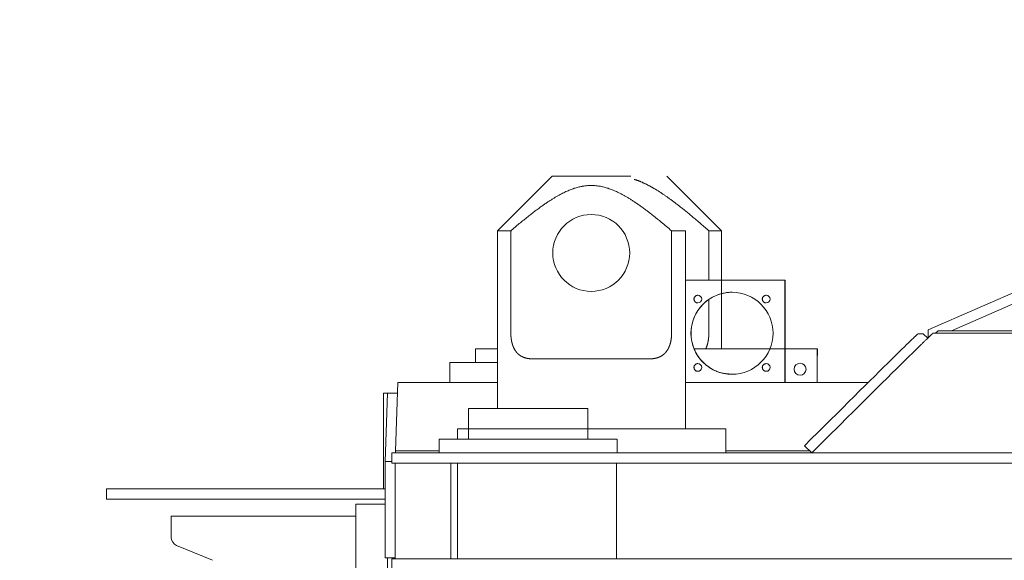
# Model space of a CAD drawing. Extents: x 0 to 59450, y 0 to 42050.
# Tile 96 of 256: x 24005 to 24582, y 7985 to 8301. Entities that reach past the tile are written whole.
import ezdxf

# ---------------------------------------------------------------- set-up
doc = ezdxf.new("R2010")
doc.units = 0
doc.header["$LTSCALE"] = 20
doc.header["$MEASUREMENT"] = 0
doc.layers.get('0').update_dxf_attribs({"linetype": 'CONTINUOUS'})
doc.layers.get('Defpoints').update_dxf_attribs({"linetype": 'CONTINUOUS'})
doc.dimstyles.new('DXF001', dxfattribs={"dimtxt": 3.1, "dimasz": 2, "dimexe": 2, "dimexo": 0.8, "dimgap": 0.09, "dimtad": 1, "dimdsep": 46, "dimtxsty": 'STANDARD', "dimcen": 0.09, "dimazin": 2, "dimtfac": 0.645161, "dimtdec": 4, "dimtmove": 0, "dimatfit": 3, "dimfxl": 1, "dimtvp": 0.66129, "dimtolj": 1, "dimtzin": 0, "dimarcsym": 0})

# ---------------------------------------------------------------- blocks, each defined once
blk = doc.blocks.new('_OPEN')
at = {"color": 0, "linetype": 'ByBlock', "lineweight": -2}
for p, q in [((-1, 0.166667), (0, 0)), ((0, 0), (-1, -0.166667)), ((0, 0), (-1, 0))]:
    blk.add_line(p, q, dxfattribs=at)
blk = doc.blocks.new('*D30')
at = {"color": 0, "linetype": 'Continuous', "lineweight": -2}
for p, q in [((29198.94, 9314.54), (23516.2, 9314.54)), ((23518.2, 9312.54), (23518.2, 6317.04)), ((29202.69, 6315.04), (23516.2, 6315.04))]:
    blk.add_line(p, q, dxfattribs=at)
at = {"layer": 'Defpoints', "color": 0, "linetype": 'Continuous'}
for p in [(29199.74, 9314.54), (23518.2, 6315.04), (29203.49, 6315.04)]:
    blk.add_point(p, dxfattribs=at)
at = {"color": 0, "linetype": 'Continuous', "lineweight": -2, "xscale": 2, "yscale": 2, "zscale": 2}
for p, rotation in [((23518.2, 9314.54), 90), ((23518.2, 6315.04), 270)]:
    blk.add_blockref('_OPEN', p, dxfattribs=dict(at, rotation=rotation))
at = {"color": 0, "linetype": 'Continuous', "lineweight": 13, "insert": (23468.11, 7988.69), "char_height": 100, "attachment_point": 5, "rotation": 90}
blk.add_mtext('\\A1;\\A1;3000', dxfattribs=at)

msp = doc.modelspace()

# ---------------------------------------------------------------- linework, layer by layer
at = {"color": 3, "linetype": 'Continuous', "lineweight": 13}
for p, q in [((24750.316, 8213.095), (24537.053, 8119.821)), ((24317.026, 8209.772), (24285.026, 8177.772)), ((24317.026, 8209.774), (24363.026, 8209.774)), ((24364.939, 8207.861), (24365.391, 8207.721)), ((24416.055, 8177.772), (24384.055, 8209.772)), ((24756.496, 8209.274), (24550.719, 8119.274)), ((24401.183, 8184.229), (24402.168, 8183.396)), ((24293.186, 8177.774), (24285.026, 8177.774)), ((24285.026, 8177.772), (24285.026, 8073.774)), ((24292.788, 8117.774), (24292.788, 8177.774)), ((24292.789, 8177.772), (24295.69, 8180.23)), ((24386.866, 8177.774), (24386.866, 8117.774)), ((24395.026, 8177.774), (24386.866, 8177.774)), ((24395.026, 8061.774), (24395.026, 8177.772)), ((24416.055, 8177.774), (24408.653, 8177.774)), ((24408.653, 8177.774), (24408.653, 8148.774)), ((24416.054, 8108.774), (24416.054, 8177.772)), ((24453.214, 8148.774), (24395.026, 8148.774)), ((24453.214, 8088.889), (24453.214, 8148.774)), ((24453.235, 8148.774), (24453.214, 8148.774)), ((24453.235, 8148.774), (24453.235, 8088.889)), ((24402.226, 8140.023), (24402.107, 8140.02)), ((24408.653, 8137.56), (24408.653, 8117.774)), ((24422.225, 8141.774), (24420.958, 8141.741)), ((24442.225, 8140.023), (24442.106, 8140.02)), ((24537.053, 8119.821), (24537.056, 8115.191)), ((24386.865, 8117.775), (24386.864, 8117.493)), ((24408.654, 8117.775), (24408.653, 8117.651)), ((24528.187, 8114.81), (24529.034, 8115.625)), ((24531.106, 8117.516), (24534.136, 8117.516)), ((24534.139, 8117.516), (24534.14, 8117.516)), ((24536.754, 8114.901), (24534.14, 8117.516)), ((24539.849, 8117.775), (24539.736, 8117.699)), ((24787.446, 8117.774), (24539.849, 8117.774)), ((24542.864, 8119.274), (24541.364, 8117.774)), ((24787.456, 8119.274), (24542.864, 8119.274)), ((24272.077, 8100.774), (24272.077, 8108.774)), ((24285.026, 8108.774), (24272.077, 8108.774)), ((24472.072, 8108.774), (24399.988, 8108.774)), ((24472.072, 8108.774), (24472.072, 8088.889)), ((24472.351, 8108.774), (24472.072, 8108.774)), ((24472.351, 8106.524), (24472.351, 8108.774)), ((24519.677, 8106.512), (24521.484, 8108.283)), ((24521.484, 8108.283), (24523.138, 8109.902)), ((24523.138, 8109.902), (24524.632, 8111.362)), ((24529.744, 8108.074), (24527.835, 8106.2)), ((24306.066, 8102.774), (24305.807, 8102.776)), ((24373.378, 8102.774), (24306.067, 8102.774)), ((24472.1, 8102.128), (24472.101, 8102.302)), ((24472.1, 8101.954), (24472.1, 8102.128)), ((24472.101, 8102.475), (24472.102, 8102.648)), ((24472.101, 8102.302), (24472.101, 8102.475)), ((24472.102, 8102.818), (24472.103, 8102.985)), ((24472.102, 8102.648), (24472.102, 8102.818)), ((24472.103, 8102.985), (24472.104, 8103.148)), ((24472.104, 8103.307), (24472.105, 8103.46)), ((24472.104, 8103.148), (24472.104, 8103.307)), ((24472.105, 8103.46), (24472.106, 8103.608)), ((24472.106, 8103.608), (24472.107, 8103.748)), ((24472.107, 8103.748), (24472.108, 8103.881)), ((24472.108, 8103.881), (24472.109, 8104.005)), ((24472.109, 8104.005), (24472.11, 8104.121)), ((24472.11, 8104.121), (24472.111, 8104.228)), ((24472.339, 8104.774), (24472.125, 8104.774)), ((24472.341, 8104.772), (24472.341, 8104.774)), ((24472.347, 8105.157), (24472.348, 8105.219)), ((24472.347, 8105.099), (24472.347, 8105.157)), ((24472.348, 8105.286), (24472.349, 8105.356)), ((24472.348, 8105.219), (24472.348, 8105.286)), ((24472.349, 8105.507), (24472.35, 8105.586)), ((24472.349, 8105.43), (24472.349, 8105.507)), ((24472.349, 8105.356), (24472.349, 8105.43)), ((24472.35, 8105.837), (24472.351, 8105.926)), ((24472.35, 8105.751), (24472.35, 8105.837)), ((24472.35, 8105.668), (24472.35, 8105.751)), ((24472.35, 8105.586), (24472.35, 8105.668)), ((24472.351, 8106.332), (24472.351, 8106.524)), ((24472.351, 8106.184), (24472.351, 8106.332)), ((24472.351, 8106.087), (24472.351, 8106.184)), ((24472.351, 8106.01), (24472.351, 8106.087)), ((24472.351, 8105.926), (24472.351, 8106.01)), ((24513.348, 8100.284), (24515.607, 8102.51)), ((24515.607, 8102.51), (24517.716, 8104.584)), ((24517.716, 8104.584), (24519.677, 8106.512)), ((24525.757, 8104.159), (24523.52, 8101.957)), ((24527.835, 8106.2), (24525.757, 8104.159)), ((24257.162, 8100.774), (24285.026, 8100.774)), ((24257.162, 8088.889), (24257.162, 8100.774)), ((24402.226, 8100.023), (24402.107, 8100.02)), ((24442.225, 8100.014), (24442.106, 8100.011)), ((24472.099, 8101.44), (24472.1, 8101.609)), ((24472.099, 8101.273), (24472.099, 8101.44)), ((24472.1, 8101.781), (24472.1, 8101.954)), ((24472.1, 8101.609), (24472.1, 8101.781)), ((24472.1, 8090.524), (24472.1, 8101.274)), ((24508.402, 8095.404), (24510.947, 8097.916)), ((24510.947, 8097.916), (24513.348, 8100.284)), ((24518.565, 8097.071), (24515.856, 8094.395)), ((24521.119, 8099.591), (24518.565, 8097.071)), ((24523.52, 8101.957), (24521.119, 8099.591)), ((24502.907, 8089.972), (24505.723, 8092.756)), ((24505.723, 8092.756), (24508.402, 8095.404)), ((24512.995, 8091.568), (24509.978, 8088.584)), ((24515.856, 8094.395), (24512.995, 8091.568)), ((24225.226, 8048.939), (24226.64, 8088.889)), ((24226.64, 8088.889), (24285.026, 8088.889)), ((24395.026, 8088.889), (24501.813, 8088.889)), ((24472.092, 8088.889), (24472.093, 8088.916)), ((24472.094, 8089.049), (24472.095, 8089.09)), ((24472.095, 8089.133), (24472.096, 8089.178)), ((24472.095, 8089.09), (24472.095, 8089.133)), ((24472.096, 8089.276), (24472.097, 8089.329)), ((24472.096, 8089.226), (24472.096, 8089.276)), ((24472.096, 8089.178), (24472.096, 8089.226)), ((24472.097, 8089.439), (24472.098, 8089.497)), ((24472.097, 8089.383), (24472.097, 8089.439)), ((24472.097, 8089.329), (24472.097, 8089.383)), ((24472.098, 8089.68), (24472.099, 8089.744)), ((24472.098, 8089.618), (24472.098, 8089.68)), ((24472.098, 8089.557), (24472.098, 8089.618)), ((24472.098, 8089.497), (24472.098, 8089.557)), ((24472.099, 8090.378), (24472.099, 8090.523)), ((24472.099, 8090.267), (24472.099, 8090.378)), ((24472.099, 8090.194), (24472.099, 8090.267)), ((24472.099, 8090.136), (24472.099, 8090.194)), ((24472.099, 8090.072), (24472.099, 8090.136)), ((24472.099, 8090.004), (24472.099, 8090.072)), ((24472.099, 8089.938), (24472.099, 8090.004)), ((24472.099, 8089.873), (24472.099, 8089.938)), ((24472.099, 8089.808), (24472.099, 8089.873)), ((24472.099, 8089.744), (24472.099, 8089.808)), ((24496.898, 8084.023), (24499.966, 8087.061)), ((24499.966, 8087.061), (24502.907, 8089.972)), ((24506.841, 8085.478), (24503.589, 8082.257)), ((24509.978, 8088.584), (24506.841, 8085.478)), ((24218.176, 8082.774), (24218.176, 8026.774)), ((24218.176, 8082.774), (24220.64, 8082.774)), ((24220.64, 8082.774), (24219.226, 8042.841)), ((24226.423, 8082.774), (24220.64, 8082.774)), ((24490.415, 8077.597), (24493.714, 8080.868)), ((24493.714, 8080.868), (24496.898, 8084.023)), ((24503.589, 8082.257), (24500.142, 8078.841)), ((24337.91, 8073.774), (24267.91, 8073.774)), ((24337.91, 8073.774), (24267.91, 8073.774)), ((24267.91, 8073.774), (24267.91, 8055.774)), ((24337.91, 8055.774), (24337.91, 8073.774)), ((24483.502, 8070.739), (24487.01, 8074.22)), ((24487.01, 8074.22), (24490.415, 8077.597)), ((24496.469, 8075.198), (24492.944, 8071.7)), ((24500.142, 8078.841), (24496.469, 8075.198)), ((24479.9, 8067.163), (24483.502, 8070.739)), ((24489.692, 8068.474), (24485.295, 8064.106)), ((24492.944, 8071.7), (24489.692, 8068.474)), ((24261.476, 8061.774), (24261.476, 8055.774)), ((24267.91, 8061.774), (24261.476, 8061.774)), ((24418.576, 8061.774), (24261.476, 8061.774)), ((24418.576, 8061.774), (24337.909, 8061.774)), ((24418.576, 8047.773), (24418.576, 8061.774)), ((24472.433, 8059.744), (24476.206, 8063.494)), ((24476.206, 8063.494), (24479.9, 8067.163)), ((24485.295, 8064.106), (24478.251, 8057.106)), ((24468.583, 8055.918), (24472.433, 8059.744)), ((24478.251, 8057.106), (24468.864, 8047.773)), ((24250.91, 8055.774), (24354.909, 8055.774)), ((24250.912, 8055.773), (24250.912, 8047.773)), ((24354.912, 8047.773), (24354.912, 8055.773)), ((24464.659, 8052.016), (24468.583, 8055.918)), ((24468.882, 8047.793), (24464.66, 8052.016)), ((24223.121, 8047.774), (24223.121, 8041.774)), ((24243.452, 8047.774), (24223.121, 8047.774)), ((24225.226, 8047.774), (24225.226, 8048.939)), ((24250.91, 8048.939), (24225.226, 8048.939)), ((24299.61, 8047.774), (24243.452, 8047.774)), ((24335.734, 8047.774), (24299.61, 8047.774)), ((24348.546, 8047.774), (24335.734, 8047.774)), ((24708.633, 8047.774), (24348.546, 8047.774)), ((24467.737, 8048.939), (24418.576, 8048.939)), ((24219.226, 8042.841), (24219.226, 7986.365)), ((24219.226, 8042.841), (24223.121, 8042.841)), ((24223.121, 8041.774), (24243.452, 8041.774)), ((24224.99, 7985.774), (24224.99, 8041.774)), ((24243.452, 8041.774), (24299.61, 8041.774)), ((24257.719, 8041.774), (24257.719, 7985.774)), ((24261.476, 8041.773), (24261.476, 7985.774)), ((24299.61, 8041.774), (24335.734, 8041.774)), ((24335.734, 8041.774), (24348.546, 8041.774)), ((24348.546, 8041.774), (24543.838, 8041.774)), ((24354.612, 7985.774), (24354.612, 8041.774)), ((24538.846, 8041.774), (24354.612, 8041.774)), ((24563.529, 8041.774), (24538.846, 8041.774)), ((24711.154, 8041.774), (24563.529, 8041.774)), ((24056.062, 8026.774), (24056.062, 8020.774)), ((24076.201, 8026.774), (24056.062, 8026.774)), ((24201.919, 8026.774), (24075.922, 8026.774)), ((24218.176, 8026.774), (24201.919, 8026.774)), ((24219.228, 8026.774), (24218.176, 8026.774)), ((24056.062, 8020.774), (24076.201, 8020.774)), ((24075.922, 8020.774), (24201.919, 8020.774)), ((24201.919, 8020.774), (24219.226, 8020.774)), ((24202.079, 8017.774), (24202.079, 7656.774)), ((24202.079, 8017.774), (24219.226, 8017.774)), ((24094.054, 8010.774), (24202.08, 8010.774)), ((24094.054, 8010.774), (24094.054, 7998.305)), ((24097.14, 7993.687), (24118.265, 7984.937)), ((24224.99, 7986.365), (24219.226, 7986.365)), ((24220.682, 7656.774), (24220.682, 7986.365)), ((24223.121, 7985.774), (24223.121, 7979.774)), ((24278.513, 7985.774), (24223.121, 7985.774)), ((24324.622, 7985.774), (24278.513, 7985.774)), ((24352.826, 7985.774), (24324.622, 7985.774)), ((24367.266, 7985.774), (24352.826, 7985.774)), ((24543.834, 7985.774), (24367.266, 7985.774)), ((24538.846, 7985.774), (24563.529, 7985.774)), ((24563.529, 7985.774), (24711.154, 7985.774))]:
    msp.add_line(p, q, dxfattribs=at)
for centre, radius, start, end in [((24353.832, 8171.237), 38.271, 71.702991, 72.420563), ((24353.365, 8169.865), 39.721, 70.985627, 71.684481), ((24352.963, 8168.7), 40.953, 70.300036, 70.985138), ((24352.61, 8167.637), 42.072, 69.658787, 70.335601), ((24352.189, 8166.539), 43.249, 68.975546, 69.641139), ((24351.71, 8165.243), 44.63, 68.343861, 68.998512), ((24351.188, 8163.913), 46.059, 67.708417, 68.350941), ((24350.634, 8162.546), 47.533, 67.084009, 67.715941), ((24350.017, 8161.016), 49.183, 66.49563, 67.115391), ((24349.359, 8159.53), 50.808, 65.875131, 66.484088), ((24348.629, 8157.87), 52.622, 65.291809, 65.888469), ((24350.389, 8145.72), 60.51, 114.776336, 116.140746), ((24348.02, 8150.753), 54.948, 113.28878, 114.732818), ((24346.136, 8154.84), 50.449, 111.643623, 113.158289), ((24344.571, 8158.701), 46.283, 110.010776, 111.605301), ((24343.333, 8161.844), 42.906, 108.229622, 109.894004), ((24342.346, 8164.74), 39.847, 106.442345, 108.183505), ((24341.573, 8167.095), 37.37, 104.522031, 106.328918), ((24340.999, 8169.211), 35.177, 102.603906, 104.480414), ((24340.556, 8170.921), 33.411, 100.568071, 102.502145), ((24340.266, 8172.394), 31.911, 98.549209, 100.541176), ((24340.045, 8173.535), 30.749, 96.421094, 98.458217), ((24339.938, 8174.461), 29.817, 94.337577, 96.416392), ((24339.851, 8175.058), 29.215, 92.147202, 94.254926), ((24339.843, 8175.451), 28.822, 90.031769, 92.161359), ((24339.813, 8175.586), 28.688, 87.833661, 89.973211), ((24339.828, 8175.492), 28.781, 85.72916, 87.868712), ((24339.782, 8175.169), 29.106, 83.558218, 85.687813), ((24339.743, 8174.529), 29.746, 81.513262, 83.620987), ((24339.61, 8173.736), 30.551, 79.406834, 81.485637), ((24339.437, 8172.549), 31.749, 77.456477, 79.493607), ((24339.133, 8171.223), 33.109, 75.450176, 77.442192), ((24338.734, 8169.463), 34.913, 73.607493, 75.541558), ((24338.163, 8167.45), 37.005, 71.762964, 73.639327), ((24337.427, 8165.043), 39.522, 70.034718, 71.841657), ((24336.472, 8162.355), 42.374, 68.320306, 70.061954), ((24335.247, 8159.066), 45.884, 66.751338, 68.415572), ((24333.727, 8155.448), 49.808, 65.195708, 66.788741), ((24331.85, 8151.156), 54.491, 63.781004, 65.29617), ((24347.859, 8156.266), 54.4, 64.675244, 65.2611), ((24347, 8154.269), 56.573, 64.180765, 64.754307), ((24346.102, 8152.534), 58.526, 63.565427, 64.128202), ((24345.098, 8150.377), 60.905, 63.072998, 63.6235), ((24344.054, 8148.397), 63.143, 62.502594, 63.042426), ((24342.883, 8146.065), 65.752, 62.007374, 62.535037), ((24341.674, 8143.818), 68.304, 61.479513, 61.996651), ((24340.314, 8141.296), 71.169, 60.982254, 61.487376), ((24338.916, 8138.758), 74.066, 60.493622, 60.988404), ((24337.343, 8135.91), 77.32, 60.035663, 60.518626), ((24335.729, 8133.054), 80.6, 59.582784, 60.055629), ((24333.912, 8129.97), 84.18, 59.118084, 59.579341), ((24332.054, 8126.893), 87.774, 58.657082, 59.10847), ((24329.956, 8123.423), 91.828, 58.224783, 58.664844), ((24327.821, 8119.839), 96, 57.83732, 58.267782), ((24325.403, 8116.077), 100.472, 57.392828, 57.812248), ((24322.947, 8112.214), 105.05, 56.989578, 57.399688), ((24320.164, 8107.847), 110.227, 56.613882, 57.013251), ((24386.816, 8085.888), 130.605, 123.40842, 124.303847), ((24378.613, 8097.985), 115.99, 122.36395, 123.315814), ((24371.383, 8109.27), 102.588, 121.306998, 122.327087), ((24365.68, 8118.352), 91.865, 120.130555, 121.211017), ((24360.656, 8126.815), 82.024, 118.910259, 120.063431), ((24356.646, 8133.868), 73.911, 117.613523, 118.832062), ((24353.163, 8140.357), 66.547, 116.250303, 117.545931), ((24329.657, 8146.623), 59.527, 62.367412, 63.815982), ((24326.723, 8140.723), 66.115, 61.12263, 62.485505), ((24323.118, 8134.142), 73.618, 59.857562, 61.139905), ((24319.385, 8127.48), 81.254, 58.716641, 59.939863), ((24315.793, 8121.472), 88.254, 57.558459, 58.749196), ((24308.081, 8108.807), 103.08, 56.650463, 57.717295), ((24295.737, 8089.901), 125.659, 55.770467, 56.687595), ((24317.345, 8103.529), 115.384, 56.234625, 56.624984), ((24314.14, 8098.64), 121.23, 55.87959, 56.259525), ((24310.903, 8093.974), 126.909, 55.479983, 55.851218), ((24307.212, 8088.509), 133.503, 55.143142, 55.504275), ((24303.493, 8083.138), 140.036, 54.797852, 55.150597), ((24299.245, 8077.197), 147.339, 54.43681, 54.779786), ((24294.972, 8071.048), 154.827, 54.138769, 54.47368), ((24290.078, 8064.221), 163.227, 53.825114, 54.150578), ((24285.153, 8057.55), 171.518, 53.494685, 53.812376), ((24279.52, 8049.941), 180.985, 53.185508, 53.494117), ((24273.879, 8042.177), 190.581, 52.925508, 53.226734), ((24441.521, 8011.319), 223.098, 126.892541, 127.566347), ((24423.511, 8034.853), 193.464, 126.084691, 126.810729), ((24408.226, 8055.666), 167.642, 125.26603, 126.052647), ((24396.988, 8071.218), 148.455, 124.355736, 125.190204), ((24294.987, 8089.244), 126.624, 54.665408, 55.657213), ((24298.64, 8094.222), 120.45, 53.563232, 54.713661), ((24263.627, 8043.98), 181.674, 53.354149, 54.090412), ((23697.367, 7280.191), 1132.475, 53.322936, 53.432433), ((24267.336, 8033.615), 201.358, 52.616321, 52.908684), ((24260.726, 8025.043), 212.182, 52.31841, 52.603447), ((24253.308, 8015.282), 224.441, 52.06605, 52.342911), ((24246.082, 8005.872), 236.305, 51.816143, 52.086785), ((24236.929, 7994.153), 251.175, 51.565945, 51.82756), ((24227.049, 7981.866), 266.941, 51.290996, 51.544154), ((24218.541, 7971.15), 280.624, 51.055621, 51.303789), ((24212.479, 7963.538), 290.354, 50.821485, 51.069246), ((24194.994, 7941.964), 318.124, 50.603492, 50.835006), ((24519.773, 7913.626), 348.271, 128.930037, 129.465637), ((24478.346, 7964.562), 282.615, 128.273709, 128.885486), ((24460.41, 7986.995), 253.894, 127.598458, 128.231766), ((24269.304, 8053.124), 170.978, 51.23182, 52.326351), ((24248.911, 8026.091), 204.827, 49.919971, 51.519127), ((23911.031, 7610.493), 740.421, 50.01005, 50.620912), ((24167.148, 7908.08), 361.983, 50.393252, 50.601467), ((24175.455, 7918.529), 348.636, 50.122877, 50.350355), ((24197.809, 7945.116), 313.901, 49.874262, 50.142763), ((24125.575, 7857.959), 427.097, 49.811482, 49.999999), ((24158.531, 7898.066), 375.197, 49.235077, 49.506714), ((24585.858, 7834.641), 451.253, 129.568922, 130.017906), ((24155.808, 7894.395), 379.755, 48.8474, 49.285567), ((23641.854, 7300.443), 1165.199, 48.846016, 49.037869), ((24402.216, 8137.773), 2.23, 178.537494, 182.254802), ((24402.212, 8137.782), 2.226, 174.988641, 178.774878), ((24402.203, 8137.77), 2.217, 182.199699, 185.872693), ((24402.224, 8137.766), 2.239, 170.776741, 174.598073), ((24402.207, 8137.778), 2.221, 186.0479, 189.639607), ((24402.223, 8137.785), 2.235, 167.376362, 171.246776), ((24402.196, 8137.76), 2.207, 189.24227, 192.776746), ((24402.233, 8137.773), 2.247, 163.250704, 167.143721), ((24402.207, 8137.759), 2.218, 192.672153, 196.103495), ((24402.188, 8137.759), 2.2, 196.248377, 199.630921), ((24402.234, 8137.763), 2.252, 159.098916, 163.019626), ((24402.184, 8137.759), 2.196, 199.655876, 202.958558), ((24402.242, 8137.778), 2.254, 155.593287, 159.52344), ((24402.189, 8137.74), 2.193, 202.471304, 205.673881), ((24402.245, 8137.76), 2.264, 151.266564, 155.201098), ((24402.231, 8137.776), 2.247, 206.017432, 209.051065), ((24402.25, 8137.778), 2.259, 147.811201, 151.7414), ((24402.187, 8137.748), 2.195, 208.967266, 212.052314), ((24402.254, 8137.757), 2.274, 143.496202, 147.407263), ((24402.256, 8137.758), 2.275, 139.659854, 143.553105), ((24402.261, 8137.741), 2.29, 135.557454, 139.409301), ((24402.261, 8137.763), 2.274, 132.135559, 135.956806), ((24402.264, 8137.731), 2.301, 127.89191, 131.651182), ((24402.262, 8137.742), 2.291, 124.30771, 128.025897), ((24402.264, 8137.723), 2.308, 120.439786, 124.081249), ((24402.261, 8137.736), 2.295, 116.960701, 120.549109), ((24402.264, 8137.711), 2.318, 113.241079, 116.731431), ((24402.258, 8137.719), 2.309, 109.747082, 113.187962), ((24402.251, 8137.718), 2.308, 106.21867, 109.584657), ((24402.254, 8137.707), 2.318, 102.948109, 106.217094), ((24402.265, 8137.622), 2.404, 99.678413, 102.740252), ((24402.245, 8137.73), 2.294, 96.509535, 99.638095), ((24402.222, 8137.964), 2.059, 93.192117, 96.599408), ((24422.537, 8117.383), 24.492, 127.804977, 131.572155), ((24422.516, 8117.415), 24.454, 124.08617, 127.811768), ((24422.535, 8117.264), 24.589, 120.277603, 123.925607), ((24422.508, 8117.306), 24.54, 116.679266, 120.273689), ((24422.534, 8117.1), 24.736, 113.022662, 116.518124), ((24422.469, 8117.209), 24.61, 109.537935, 112.983446), ((24422.4, 8117.234), 24.564, 106.035911, 109.405833), ((24422.427, 8117.07), 24.728, 102.718956, 105.991227), ((24422.54, 8116.063), 25.736, 99.406091, 102.469831), ((24422.332, 8117.265), 24.516, 96.255531, 99.386307), ((24422.092, 8119.912), 21.858, 92.973441, 96.385064), ((24442.215, 8137.773), 2.23, 178.537494, 182.254802), ((24442.211, 8137.782), 2.226, 174.988641, 178.774878), ((24442.202, 8137.77), 2.217, 182.199699, 185.872693), ((24442.223, 8137.766), 2.239, 170.776741, 174.598073), ((24442.206, 8137.778), 2.221, 186.0479, 189.639607), ((24442.223, 8137.77), 2.238, 167.00389, 170.874304), ((24442.195, 8137.76), 2.207, 189.24227, 192.776746), ((24442.232, 8137.788), 2.243, 163.6142, 167.507217), ((24442.206, 8137.759), 2.218, 192.672153, 196.103495), ((24442.187, 8137.759), 2.2, 196.248377, 199.630921), ((24442.233, 8137.763), 2.252, 159.098916, 163.019626), ((24442.183, 8137.759), 2.196, 199.655876, 202.958558), ((24442.241, 8137.778), 2.254, 155.593288, 159.52344), ((24442.188, 8137.74), 2.193, 202.471304, 205.673881), ((24442.244, 8137.76), 2.264, 151.266564, 155.201098), ((24442.23, 8137.776), 2.247, 206.017432, 209.051065), ((24442.249, 8137.778), 2.259, 147.811201, 151.7414), ((24442.186, 8137.748), 2.195, 208.967266, 212.052314), ((24442.253, 8137.757), 2.274, 143.496202, 147.407263), ((24442.255, 8137.758), 2.275, 139.659854, 143.553105), ((24442.26, 8137.741), 2.29, 135.557454, 139.409301), ((24442.26, 8137.763), 2.274, 132.135559, 135.956806), ((24442.263, 8137.731), 2.301, 127.89191, 131.651182), ((24442.261, 8137.742), 2.291, 124.30771, 128.025897), ((24442.263, 8137.723), 2.308, 120.439786, 124.081249), ((24442.26, 8137.736), 2.295, 116.960701, 120.549109), ((24442.263, 8137.711), 2.318, 113.241079, 116.731431), ((24442.257, 8137.719), 2.309, 109.747082, 113.187962), ((24442.25, 8137.718), 2.308, 106.21867, 109.584657), ((24442.253, 8137.707), 2.318, 102.948109, 106.217094), ((24442.264, 8137.622), 2.404, 99.678413, 102.740252), ((24442.244, 8137.712), 2.312, 96.445786, 99.574346), ((24442.221, 8137.981), 2.043, 93.232378, 96.63967), ((24402.246, 8137.789), 2.267, 212.141658, 215.1964), ((24402.335, 8137.83), 2.363, 214.772677, 217.765452), ((24402.301, 8137.836), 2.34, 218.403595, 221.529356), ((24402.286, 8137.814), 2.314, 221.360008, 224.592592), ((24402.237, 8137.789), 2.262, 225.013476, 228.424022), ((24402.295, 8137.828), 2.329, 227.989099, 231.345826), ((24402.389, 8137.975), 2.503, 231.768883, 234.964241), ((24402.24, 8137.794), 2.27, 235.426961, 239.059518), ((24402.048, 8137.492), 1.912, 239.340907, 243.840376), ((24402.343, 8137.912), 2.42, 241.937302, 245.319995), ((24404.326, 8142.195), 7.14, 245.212346, 246.26865), ((24402.087, 8137.506), 1.953, 251.064849, 256.053332), ((24402.04, 8137.291), 1.733, 255.820601, 264.619858), ((24402.617, 8140.242), 4.734, 261.016338, 265.259163), ((24422.427, 8117.61), 24.25, 143.365691, 147.287023), ((24422.454, 8117.627), 24.261, 139.53266, 143.435813), ((24422.497, 8117.512), 24.368, 135.530998, 139.392027), ((24422.498, 8117.528), 24.358, 131.730779, 135.56076), ((24442.245, 8137.789), 2.267, 212.141658, 215.1964), ((24442.334, 8137.849), 2.374, 215.145238, 218.138013), ((24442.3, 8137.818), 2.329, 218.057874, 221.183634), ((24442.285, 8137.814), 2.314, 221.360008, 224.592592), ((24442.236, 8137.789), 2.262, 225.013476, 228.424022), ((24442.294, 8137.828), 2.329, 227.989099, 231.345826), ((24442.388, 8137.975), 2.503, 231.768883, 234.964241), ((24442.239, 8137.794), 2.27, 235.426961, 239.059518), ((24442.047, 8137.492), 1.912, 239.340907, 243.840376), ((24442.342, 8137.912), 2.42, 241.937302, 245.319995), ((24444.325, 8142.195), 7.14, 245.212346, 246.26865), ((24442.086, 8137.506), 1.953, 251.064849, 256.053332), ((24442.039, 8137.291), 1.733, 255.820601, 264.619858), ((24442.616, 8140.242), 4.734, 261.016338, 265.259163), ((24422.219, 8117.762), 23.987, 159.212942, 163.145276), ((24422.3, 8117.768), 24.06, 155.352864, 159.294485), ((24422.332, 8117.715), 24.111, 151.323368, 155.269005), ((24422.385, 8117.705), 24.163, 147.424256, 151.365288), ((24421.984, 8117.765), 23.749, 174.677088, 178.474983), ((24422.105, 8117.816), 23.864, 170.994111, 174.827181), ((24422.099, 8117.772), 23.866, 167.004512, 170.886732), ((24422.205, 8117.797), 23.963, 163.214561, 167.11935), ((24344.023, 8118.377), 51.237, 180.673441, 181.411139), ((24311.793, 8117.393), 18.994, 180.836072, 182.353546), ((24313.818, 8117.483), 21.021, 182.371887, 183.25963), ((24359.622, 8120.928), 66.953, 183.974035, 184.190418), ((24318.14, 8117.893), 25.359, 184.200562, 184.831827), ((24313.156, 8117.323), 20.346, 184.414381, 185.250143), ((24316.265, 8117.677), 23.474, 185.417635, 186.121736), ((24317.832, 8117.882), 25.054, 186.204337, 186.848207), ((24315.952, 8117.566), 23.15, 186.627748, 187.320772), ((24314.978, 8117.506), 22.176, 187.486391, 188.205611), ((24315.002, 8117.514), 22.201, 188.217978, 188.927812), ((24314.741, 8117.403), 21.926, 188.746084, 189.456448), ((24314.238, 8117.409), 21.431, 189.69484, 190.414574), ((24365.655, 8117.353), 21.178, 349.18737, 349.903036), ((24365.242, 8117.493), 21.609, 349.728292, 350.43644), ((24364.86, 8117.544), 21.994, 350.471258, 351.173591), ((24364.378, 8117.609), 22.48, 351.199147, 351.892599), ((24364.052, 8117.647), 22.808, 351.912073, 352.601946), ((24363.855, 8117.68), 23.009, 352.585605, 353.27345), ((24363.599, 8117.642), 23.258, 353.440012, 354.12224), ((24363.384, 8117.766), 23.485, 353.874489, 354.551996), ((24363.208, 8117.714), 23.655, 354.716524, 355.390715), ((24363.045, 8117.746), 23.82, 355.347523, 356.018567), ((24362.886, 8117.689), 23.975, 356.1794, 356.847439), ((24362.743, 8117.802), 24.124, 356.598094, 357.263465), ((24362.627, 8117.741), 24.238, 357.421987, 358.085408), ((24362.519, 8117.764), 24.346, 358.038409, 358.699963), ((24362.396, 8117.787), 24.47, 358.652775, 359.311992), ((24422.019, 8117.792), 23.783, 178.54293, 182.271637), ((24421.88, 8117.739), 23.642, 182.156899, 185.841106), ((24421.92, 8117.743), 23.682, 185.84141, 189.443906), ((24421.8, 8117.667), 23.552, 189.307599, 192.852607), ((24384.946, 8117.387), 23.683, 350.629646, 350.916309), ((24384.736, 8117.327), 23.882, 351.137109, 351.421935), ((24384.528, 8117.468), 24.109, 351.165004, 351.448019), ((24384.321, 8117.609), 24.335, 351.191997, 351.473229), ((24384.118, 8117.544), 24.526, 351.692211, 351.971739), ((24383.917, 8117.478), 24.716, 352.189981, 352.467846), ((24383.708, 8117.617), 24.941, 352.213109, 352.489256), ((24383.504, 8117.547), 25.135, 352.707628, 352.982147), ((24383.32, 8117.684), 25.334, 352.727262, 353.000339), ((24383.163, 8117.607), 25.481, 353.215124, 353.487008), ((24383.029, 8117.738), 25.629, 353.229323, 353.500186), ((24382.891, 8117.658), 25.758, 353.710702, 353.980435), ((24382.759, 8117.577), 25.881, 354.190781, 354.459441), ((24382.63, 8117.707), 26.022, 354.201069, 354.468728), ((24382.505, 8117.623), 26.138, 354.679468, 354.94617), ((24382.381, 8117.753), 26.274, 354.688027, 354.953765), ((24382.263, 8117.666), 26.384, 355.16403, 355.428859), ((24382.143, 8117.795), 26.514, 355.171781, 355.435726), ((24382.034, 8117.706), 26.616, 355.645558, 355.908664), ((24381.92, 8117.834), 26.739, 355.652173, 355.914457), ((24381.819, 8117.743), 26.833, 356.123946, 356.385453), ((24381.711, 8117.65), 26.935, 356.595936, 356.856688), ((24381.614, 8117.777), 27.04, 356.600026, 356.860064), ((24381.518, 8117.904), 27.143, 356.604096, 356.863442), ((24381.427, 8117.809), 27.228, 357.073181, 357.331877), ((24381.336, 8117.713), 27.315, 357.541827, 357.799895), ((24381.254, 8117.838), 27.403, 357.544203, 357.801679), ((24381.171, 8117.741), 27.482, 358.011344, 358.26825), ((24381.096, 8117.643), 27.554, 358.477573, 358.733957), ((24381.021, 8117.767), 27.631, 358.479061, 358.734954), ((24380.951, 8117.892), 27.704, 358.48032, 358.735725), ((24380.881, 8117.792), 27.773, 358.94513, 359.200049), ((24380.824, 8117.691), 27.828, 359.409315, 359.663889), ((24380.783, 8117.815), 27.871, 359.4097, 359.664029), ((25101.171, 7520.483), 825.551, 134.051237, 134.166067), ((25008.407, 7616.771), 691.849, 133.956464, 134.07427), ((24702.78, 7932.781), 252.229, 133.307447, 133.538577), ((24573.452, 8069.116), 64.315, 131.940938, 132.776415), ((24558.918, 8085.033), 42.762, 130.568351, 131.708762), ((24975.899, 7659.085), 632.943, 134.062516, 134.219184), ((24809.164, 7831.83), 392.858, 133.890668, 134.109432), ((24693.039, 7952.978), 225.043, 133.64674, 133.96778), ((24615.375, 8034.852), 112.194, 133.27861, 133.806301), ((24570.592, 8082.86), 46.544, 132.675123, 133.65742), ((24547.65, 8108.079), 12.453, 131.061502, 133.721728), ((24540.232, 8116.857), 0.977, 120.49944, 141.234954), ((24313.768, 8117.257), 20.942, 190.237612, 190.966281), ((24313.418, 8117.208), 20.588, 191.018462, 191.751552), ((24313.009, 8117.144), 20.175, 191.809625, 192.549974), ((24312.613, 8117.006), 19.759, 192.409052, 193.156107), ((24312.19, 8116.934), 19.331, 193.2338, 193.98948), ((24311.806, 8116.872), 18.943, 194.088706, 194.851314), ((24311.389, 8116.722), 18.502, 194.731489, 195.50333), ((24311.002, 8116.581), 18.091, 195.401441, 196.181194), ((24310.588, 8116.501), 17.671, 196.305224, 197.095066), ((24310.206, 8116.43), 17.285, 197.241405, 198.039887), ((24309.793, 8116.2), 16.821, 197.732076, 198.541798), ((24309.407, 8116.123), 16.431, 198.71355, 199.53315), ((24309.011, 8115.964), 16.004, 199.471274, 200.302709), ((24308.629, 8115.811), 15.594, 200.264624, 201.107162), ((24308.224, 8115.645), 15.155, 201.073587, 201.92971), ((24307.923, 8115.589), 14.855, 202.162595, 203.025942), ((24307.607, 8115.381), 14.484, 202.754467, 203.628412), ((24307.3, 8115.297), 14.169, 203.814875, 204.700721), ((24307.018, 8115.143), 13.848, 204.61025, 205.508953), ((24306.709, 8114.968), 13.494, 205.404812, 206.319781), ((24306.429, 8114.861), 13.195, 206.44036, 207.371115), ((24306.172, 8114.703), 12.895, 207.274835, 208.219658), ((24305.933, 8114.546), 12.61, 208.104441, 209.063624), ((24305.698, 8114.45), 12.358, 209.201237, 210.17481), ((24305.485, 8114.354), 12.126, 210.292657, 211.280446), ((24305.282, 8114.206), 11.876, 211.178422, 212.179814), ((24305.097, 8114.062), 11.642, 212.062024, 213.076854), ((24374.178, 8114.415), 12.108, 326.632653, 327.617755), ((24374.027, 8114.476), 12.269, 327.753615, 328.729645), ((24373.9, 8114.573), 12.428, 328.650357, 329.620965), ((24373.67, 8114.723), 12.701, 329.560744, 330.518245), ((24373.404, 8114.814), 12.978, 330.746295, 331.690786), ((24373.12, 8115.036), 13.333, 331.429908, 332.360363), ((24372.834, 8115.129), 13.63, 332.573514, 333.4912), ((24372.531, 8115.292), 13.974, 333.447798, 334.351828), ((24372.232, 8115.445), 14.31, 334.316131, 335.20826), ((24371.915, 8115.543), 14.638, 335.383458, 336.262696), ((24371.601, 8115.695), 14.987, 336.210366, 337.078294), ((24371.269, 8115.857), 15.356, 337.006122, 337.861777), ((24370.944, 8115.941), 15.689, 338.0244, 338.869403), ((24370.597, 8116.101), 16.07, 338.783401, 339.616765), ((24370.259, 8116.252), 16.439, 339.53478, 340.358094), ((24369.9, 8116.34), 16.808, 340.485951, 341.298225), ((24369.55, 8116.418), 17.164, 341.427333, 342.230143), ((24369.176, 8116.574), 17.567, 342.116848, 342.909191), ((24368.816, 8116.721), 17.955, 342.797943, 343.581369), ((24368.432, 8116.728), 18.326, 343.900706, 344.674216), ((24368.06, 8116.947), 18.743, 344.327982, 345.093115), ((24367.663, 8116.949), 19.127, 345.395312, 346.151024), ((24367.281, 8117.091), 19.532, 346.012354, 346.760134), ((24366.874, 8117.163), 19.945, 346.827261, 347.566181), ((24366.488, 8117.225), 20.335, 347.630985, 348.36259), ((24366.064, 8117.372), 20.78, 348.200017, 348.922995), ((24421.922, 8117.698), 23.677, 192.862196, 196.303536), ((24421.724, 8117.601), 23.46, 196.211093, 199.603298), ((24421.683, 8117.592), 23.418, 199.615183, 202.926993), ((24421.731, 8117.521), 23.435, 202.721321, 205.932617), ((24379.888, 8121.165), 29.718, 335.355687, 335.803372), ((24396.738, 8113.696), 11.287, 335.33213, 336.235572), ((24395.26, 8114.304), 12.885, 336.406522, 336.922908), ((24368.378, 8125.411), 41.971, 337.359011, 337.483453), ((24392.384, 8115.397), 15.96, 337.69056, 338.052723), ((24395.095, 8114.45), 13.092, 337.457919, 337.930677), ((24392.887, 8115.271), 15.446, 338.187168, 338.579857), ((24391.439, 8115.851), 17.007, 338.542527, 338.895258), ((24392.222, 8115.586), 16.18, 338.771215, 339.14599), ((24392.41, 8115.42), 15.947, 339.463242, 339.845606), ((24391.932, 8115.682), 16.486, 339.563705, 339.935223), ((24391.615, 8115.726), 16.799, 340.165424, 340.530528), ((24391.503, 8115.841), 16.942, 340.291091, 340.65533), ((24391.336, 8115.82), 17.093, 340.905855, 341.267801), ((24391.1, 8115.82), 17.317, 341.518152, 341.876363), ((24390.88, 8116.137), 17.626, 341.120396, 341.475213), ((24390.672, 8115.961), 17.769, 342.227316, 342.579292), ((24390.458, 8116.112), 18.019, 342.325115, 342.674059), ((24390.233, 8116.265), 18.279, 342.426568, 342.772461), ((24390.009, 8116.251), 18.489, 343.016727, 343.35959), ((24389.787, 8116.402), 18.745, 343.112002, 343.452016), ((24389.554, 8116.387), 18.965, 343.697016, 344.034041), ((24389.347, 8116.362), 19.157, 344.277067, 344.611654), ((24389.15, 8116.507), 19.385, 344.353445, 344.685651), ((24388.934, 8116.66), 19.634, 344.421251, 344.750625), ((24388.726, 8116.636), 19.829, 344.973152, 345.299822), ((24388.517, 8116.609), 20.024, 345.5269, 345.851017), ((24388.311, 8116.758), 20.26, 345.585447, 345.907047), ((24388.099, 8116.728), 20.459, 346.13231, 346.451384), ((24387.89, 8116.877), 20.697, 346.18696, 346.503578), ((24387.678, 8116.844), 20.896, 346.728354, 347.042556), ((24387.469, 8116.991), 21.133, 346.779267, 347.091109), ((24387.258, 8116.954), 21.33, 347.314281, 347.623789), ((24387.047, 8117.101), 21.569, 347.362714, 347.669944), ((24386.836, 8117.061), 21.767, 347.892631, 348.197616), ((24386.625, 8117.018), 21.964, 348.419598, 348.72239), ((24386.412, 8117.163), 22.202, 348.462586, 348.763217), ((24386.203, 8117.117), 22.397, 348.983758, 349.282277), ((24385.99, 8117.261), 22.634, 349.023539, 349.319979), ((24385.782, 8117.211), 22.829, 349.540085, 349.834495), ((24385.569, 8117.355), 23.064, 349.576812, 349.869223), ((24385.362, 8117.301), 23.259, 350.088877, 350.379334), ((24385.15, 8117.444), 23.492, 350.122698, 350.411234), ((25502.395, 7108.332), 1400.746, 134.192453, 134.269176), ((25828.48, 6783.589), 1854.987, 134.36209, 134.437615), ((25479.359, 7140.847), 1355.468, 134.277039, 134.370217), ((25193.517, 7434.599), 945.595, 134.183093, 134.302605), ((24304.92, 8113.977), 11.447, 213.208673, 214.236468), ((24304.761, 8113.841), 11.24, 214.115108, 215.155533), ((24304.61, 8113.71), 11.041, 215.054133, 216.106612), ((24304.476, 8113.638), 10.89, 216.216038, 217.280115), ((24304.349, 8113.571), 10.748, 217.405222, 218.4803), ((24304.24, 8113.456), 10.591, 218.35789, 219.443369), ((24304.135, 8113.346), 10.44, 219.346166, 220.441416), ((24304.048, 8113.296), 10.341, 220.539947, 221.644225), ((24303.965, 8113.25), 10.249, 221.761896, 222.874557), ((24303.9, 8113.161), 10.141, 222.753732, 223.873895), ((24303.837, 8113.077), 10.037, 223.781862, 224.908882), ((24303.79, 8113.053), 9.987, 224.999867, 226.132716), ((24303.746, 8113.035), 9.944, 226.242616, 227.380647), ((24303.718, 8112.925), 9.844, 227.068441, 228.210557), ((24303.69, 8112.973), 9.861, 228.513531, 229.659167), ((24303.68, 8112.931), 9.823, 229.547481, 230.695229), ((24303.67, 8112.947), 9.829, 230.799659, 231.948815), ((24303.673, 8112.921), 9.81, 231.840369, 232.99015), ((24303.671, 8112.897), 9.79, 232.91632, 234.06674), ((24303.704, 8112.964), 9.863, 234.139976, 235.285797), ((24303.748, 8113.059), 9.967, 235.38533, 236.523185), ((24303.788, 8113.094), 10.018, 236.446589, 237.578498), ((24303.821, 8113.185), 10.113, 237.69941, 238.825291), ((24303.866, 8113.24), 10.183, 238.766035, 239.884698), ((24303.911, 8113.307), 10.264, 239.854139, 240.964731), ((24303.969, 8113.441), 10.409, 241.047494, 242.148901), ((24304.024, 8113.537), 10.519, 242.124511, 243.215851), ((24304.092, 8113.702), 10.697, 243.288704, 244.368926), ((24304.157, 8113.828), 10.839, 244.346128, 245.414577), ((24304.234, 8114.025), 11.05, 245.480527, 246.536203), ((24304.306, 8114.182), 11.223, 246.517882, 247.560265), ((24304.388, 8114.358), 11.417, 247.515728, 248.543901), ((24304.466, 8114.605), 11.675, 248.631949, 249.645556), ((24304.554, 8114.873), 11.957, 249.696842, 250.695054), ((24304.635, 8115.1), 12.198, 250.686578, 251.669186), ((24304.726, 8115.347), 12.462, 251.629379, 252.595651), ((24304.809, 8115.67), 12.795, 252.673172, 253.623035), ((24304.902, 8115.957), 13.095, 253.588563, 254.521384), ((24304.985, 8116.384), 13.529, 254.662721, 255.578553), ((24305.078, 8116.648), 13.809, 255.481226, 256.379532), ((24305.16, 8117.056), 14.224, 256.445918, 257.326858), ((24305.249, 8117.493), 14.67, 257.358514, 258.221646), ((24305.329, 8117.881), 15.066, 258.22685, 259.072427), ((24305.415, 8118.366), 15.559, 259.101188, 259.928856), ((24305.489, 8118.871), 16.069, 259.981718, 260.791807), ((24305.57, 8119.336), 16.541, 260.773344, 261.56558), ((24305.637, 8119.893), 17.101, 261.616014, 262.390783), ((24305.711, 8120.408), 17.622, 262.375571, 263.132685), ((24305.768, 8121.019), 18.236, 263.183457, 263.92336), ((24305.833, 8121.668), 18.888, 263.935325, 264.65785), ((24305.882, 8122.341), 19.562, 264.701067, 265.406635), ((24305.935, 8122.966), 20.189, 265.39711, 266.085799), ((24305.969, 8123.605), 20.83, 266.113164, 266.785628), ((24306.009, 8124.475), 21.7, 266.807471, 267.463109), ((24306.032, 8125.22), 22.445, 267.488469, 268.127107), ((24306.054, 8126.015), 23.24, 268.137108, 268.761072), ((24306.057, 8126.635), 23.861, 268.78613, 269.398532), ((24372.83, 8150.924), 48.152, 270.653044, 271.351616), ((24373.74, 8120.006), 17.223, 270.751473, 272.232383), ((24373.74, 8120.753), 17.97, 272.140087, 273.043363), ((24371.096, 8156.505), 53.817, 273.833481, 274.063992), ((24373.469, 8123.405), 20.632, 274.005606, 274.668451), ((24373.926, 8119.015), 16.219, 274.3215, 275.214815), ((24373.747, 8120.851), 18.064, 275.249917, 276.021224), ((24373.627, 8121.784), 19.005, 276.08714, 276.803174), ((24373.825, 8120.133), 17.341, 276.79732, 277.579927), ((24373.969, 8119.239), 16.437, 277.495402, 278.318923), ((24374, 8118.956), 16.152, 278.356598, 279.182148), ((24374.062, 8118.58), 15.77, 279.175852, 280.012282), ((24374.157, 8118.142), 15.323, 279.946222, 280.80533), ((24374.254, 8117.581), 14.754, 280.845551, 281.724677), ((24374.331, 8117.239), 14.404, 281.698734, 282.593918), ((24374.422, 8116.901), 14.053, 282.53413, 283.446273), ((24374.509, 8116.447), 13.591, 283.536074, 284.465846), ((24374.602, 8116.2), 13.329, 284.342301, 285.289365), ((24374.687, 8115.859), 12.978, 285.3248, 286.28833), ((24374.779, 8115.537), 12.643, 286.298147, 287.278014), ((24374.862, 8115.293), 12.385, 287.244278, 288.239994), ((24374.952, 8115.01), 12.089, 288.257196, 289.268357), ((24375.031, 8114.806), 11.87, 289.232729, 290.258471), ((24375.117, 8114.614), 11.66, 290.188042, 291.228181), ((24375.195, 8114.379), 11.413, 291.289343, 292.343868), ((24375.277, 8114.166), 11.185, 292.372708, 293.440472), ((24375.35, 8114.017), 11.019, 293.398226, 294.479179), ((24375.428, 8113.889), 10.87, 294.384509, 295.47731), ((24375.482, 8113.703), 10.679, 295.645086, 296.745275), ((24375.543, 8113.624), 10.581, 296.642186, 297.750196), ((24375.595, 8113.556), 10.496, 297.67324, 298.788474), ((24375.65, 8113.394), 10.328, 298.954765, 300.076791), ((24375.69, 8113.353), 10.273, 299.999061, 301.126105), ((24375.733, 8113.319), 10.222, 301.018376, 302.150152), ((24375.762, 8113.25), 10.147, 302.217336, 303.352444), ((24375.794, 8113.187), 10.078, 303.398171, 304.536133), ((24375.809, 8113.14), 10.03, 304.617685, 305.757032), ((24375.825, 8113.15), 10.028, 305.647471, 306.787659), ((24375.827, 8113.122), 10.005, 306.873605, 308.013253), ((24375.829, 8113.152), 10.028, 307.901952, 309.040437), ((24375.814, 8113.143), 10.03, 309.135752, 310.271763), ((24375.799, 8113.192), 10.078, 310.159623, 311.292485), ((24375.766, 8113.15), 10.067, 311.588342, 312.716846), ((24375.732, 8113.267), 10.177, 312.41157, 313.535006), ((24375.681, 8113.292), 10.23, 313.645189, 314.762461), ((24375.626, 8113.323), 10.291, 314.857204, 315.96759), ((24375.555, 8113.414), 10.406, 315.881435, 316.983971), ((24375.478, 8113.46), 10.493, 317.086989, 318.180946), ((24375.384, 8113.513), 10.598, 318.309958, 319.394497), ((24375.285, 8113.677), 10.781, 319.072971, 320.147426), ((24375.166, 8113.688), 10.878, 320.503504, 321.567219), ((24375.042, 8113.867), 11.088, 321.24303, 322.295214), ((24374.896, 8113.888), 11.216, 322.663006, 323.703019), ((24374.748, 8114.078), 11.448, 323.377568, 324.405196), ((24374.582, 8114.102), 11.597, 324.782983, 325.79814), ((24374.396, 8114.311), 11.868, 325.472257, 326.473007), ((24422.195, 8117.727), 23.943, 205.891235, 208.932396), ((24421.72, 8117.488), 23.411, 208.982002, 212.075508), ((24422.348, 8117.864), 24.143, 212.040661, 215.105136), ((24423.298, 8118.543), 25.311, 215.125507, 218.127178), ((24422.932, 8118.356), 24.907, 218.310428, 221.446557), ((24553.116, 8103.446), 81.009, 179.37823, 179.447236), ((24537.902, 8103.619), 65.794, 179.308173, 179.384507), ((24517.275, 8103.297), 45.176, 178.485167, 178.584367), ((24499.191, 8104.129), 27.079, 179.088911, 179.233441), ((24494.036, 8104.212), 21.923, 178.938631, 179.090604), ((24506.074, 8103.926), 33.965, 178.752157, 178.832186), ((24479.953, 8104.295), 7.844, 177.000111, 177.293593), ((24474.081, 8104.613), 1.963, 176.263336, 177.303893), ((24473.285, 8104.681), 1.164, 175.526245, 177.045582), ((24472.332, 8104.778), 0.00974, 331.995221, 369.738012), ((24471.591, 8104.848), 0.753, 355.596812, 356.734259), ((24472.156, 8104.785), 0.186, 358.37479, 361.62521), ((24468.558, 8104.993), 3.789, 357.466713, 357.835692), ((24470.5, 8104.815), 1.843, 359.693945, 360.306055), ((24461.38, 8105.217), 10.969, 358.234409, 358.412976), ((24465.622, 8104.864), 6.722, 359.874911, 360.125089), ((24448.785, 8105.51), 23.567, 358.64483, 358.751856), ((24455.94, 8104.933), 16.405, 359.931547, 360.068453), ((24429.807, 8105.867), 42.547, 358.893919, 358.966031), ((24440.249, 8105.021), 32.097, 359.956319, 360.043681), ((24402.216, 8097.773), 2.23, 178.537494, 182.254802), ((24402.212, 8097.782), 2.226, 174.988641, 178.774878), ((24402.203, 8097.77), 2.217, 182.199699, 185.872693), ((24402.224, 8097.766), 2.239, 170.776741, 174.598073), ((24402.207, 8097.778), 2.221, 186.0479, 189.639607), ((24402.223, 8097.785), 2.235, 167.376362, 171.246776), ((24402.196, 8097.76), 2.207, 189.24227, 192.776746), ((24402.233, 8097.773), 2.247, 163.250704, 167.143721), ((24402.207, 8097.759), 2.218, 192.672153, 196.103495), ((24402.188, 8097.759), 2.2, 196.248377, 199.630921), ((24402.234, 8097.763), 2.252, 159.098916, 163.019626), ((24402.184, 8097.759), 2.196, 199.655876, 202.958558), ((24402.242, 8097.778), 2.254, 155.593288, 159.52344), ((24402.189, 8097.74), 2.193, 202.471304, 205.673881), ((24402.245, 8097.76), 2.264, 151.266564, 155.201098), ((24402.231, 8097.776), 2.247, 206.017432, 209.051065), ((24402.25, 8097.778), 2.259, 147.811201, 151.7414), ((24402.187, 8097.748), 2.195, 208.967266, 212.052314), ((24402.246, 8097.789), 2.267, 212.141658, 215.1964), ((24402.254, 8097.757), 2.274, 143.496202, 147.407263), ((24402.335, 8097.83), 2.363, 214.772677, 217.765452), ((24402.256, 8097.758), 2.275, 139.659854, 143.553105), ((24402.301, 8097.836), 2.34, 218.403595, 221.529356), ((24402.261, 8097.741), 2.29, 135.557454, 139.409301), ((24402.261, 8097.763), 2.274, 132.135559, 135.956806), ((24402.264, 8097.731), 2.301, 127.89191, 131.651182), ((24402.262, 8097.742), 2.291, 124.30771, 128.025897), ((24402.264, 8097.723), 2.308, 120.439786, 124.081249), ((24402.261, 8097.736), 2.295, 116.960701, 120.549109), ((24402.264, 8097.711), 2.318, 113.241079, 116.731431), ((24402.258, 8097.719), 2.309, 109.747082, 113.187962), ((24402.251, 8097.718), 2.308, 106.21867, 109.584657), ((24402.254, 8097.707), 2.318, 102.948109, 106.217094), ((24402.265, 8097.622), 2.404, 99.678413, 102.740252), ((24402.245, 8097.73), 2.294, 96.509535, 99.638095), ((24402.222, 8097.964), 2.059, 93.192117, 96.599408), ((24422.767, 8118.273), 24.729, 221.553915, 224.798259), ((24422.245, 8117.862), 24.069, 224.978925, 228.401381), ((24422.864, 8118.437), 24.91, 228.216372, 231.58468), ((24423.861, 8119.801), 26.599, 231.727053, 234.934061), ((24422.275, 8117.994), 24.209, 235.549916, 239.195303), ((24420.231, 8114.744), 20.371, 239.451008, 243.965473), ((24423.374, 8119.318), 25.874, 242.157422, 245.552312), ((24442.208, 8097.772), 2.223, 178.534676, 182.258662), ((24442.204, 8097.767), 2.219, 174.590364, 178.384458), ((24442.196, 8097.77), 2.211, 182.201814, 185.880241), ((24442.214, 8097.781), 2.228, 171.142163, 174.972416), ((24442.201, 8097.777), 2.216, 186.05369, 189.649559), ((24442.213, 8097.77), 2.228, 166.977838, 170.858098), ((24442.191, 8097.76), 2.204, 189.249683, 192.787028), ((24442.222, 8097.788), 2.233, 163.58167, 167.485272), ((24442.203, 8097.758), 2.215, 192.680998, 196.113959), ((24442.186, 8097.759), 2.199, 196.257678, 199.640654), ((24442.222, 8097.763), 2.241, 159.053433, 162.985264), ((24442.183, 8097.759), 2.196, 199.662752, 202.964843), ((24442.23, 8097.778), 2.242, 155.537938, 159.47952), ((24442.188, 8097.741), 2.194, 202.477882, 205.678745), ((24442.233, 8097.76), 2.252, 151.197597, 155.143623), ((24442.232, 8097.777), 2.249, 206.018883, 209.049614), ((24442.238, 8097.779), 2.248, 147.732793, 151.674311), ((24442.188, 8097.749), 2.197, 208.968829, 212.050751), ((24442.246, 8097.789), 2.268, 212.139657, 215.193144), ((24442.241, 8097.757), 2.263, 143.406819, 147.328776), ((24442.334, 8097.83), 2.363, 214.769943, 217.762692), ((24442.244, 8097.758), 2.264, 139.557827, 143.461347), ((24442.3, 8097.836), 2.34, 218.403545, 221.529405), ((24442.249, 8097.741), 2.279, 135.446852, 139.308124), ((24442.25, 8097.747), 2.275, 131.747489, 135.577168), ((24442.254, 8097.744), 2.28, 128.006478, 131.773037), ((24442.252, 8097.739), 2.283, 124.167517, 127.891772), ((24442.255, 8097.719), 2.301, 120.295093, 123.941338), ((24442.253, 8097.715), 2.304, 116.618495, 120.210375), ((24442.256, 8097.705), 2.314, 113.085334, 116.577871), ((24442.25, 8097.729), 2.29, 109.740124, 113.181937), ((24442.244, 8097.71), 2.306, 106.061794, 109.427549), ((24442.247, 8097.698), 2.318, 102.785157, 106.052791), ((24442.258, 8097.593), 2.423, 99.437023, 102.496631), ((24442.239, 8097.719), 2.295, 96.348013, 99.473364), ((24442.216, 8097.969), 2.045, 93.079463, 96.482305), ((24402.286, 8097.814), 2.314, 221.360008, 224.592592), ((24402.237, 8097.789), 2.262, 225.013476, 228.424022), ((24402.295, 8097.828), 2.329, 227.989099, 231.345826), ((24402.389, 8097.975), 2.503, 231.768883, 234.964241), ((24402.24, 8097.794), 2.27, 235.426961, 239.059518), ((24402.048, 8097.492), 1.912, 239.340907, 243.840376), ((24402.343, 8097.912), 2.42, 241.937302, 245.319995), ((24404.326, 8102.195), 7.14, 245.212346, 246.26865), ((24402.087, 8097.506), 1.953, 251.064849, 256.053332), ((24402.04, 8097.291), 1.733, 255.820601, 264.619858), ((24402.617, 8100.242), 4.734, 261.016338, 265.259163), ((24444.319, 8164.871), 76.011, 245.390702, 246.453296), ((24420.651, 8114.947), 20.863, 251.271969, 256.276167), ((24420.164, 8112.565), 18.433, 255.992158, 264.818084), ((24426.196, 8144.116), 50.499, 261.232384, 265.489412), ((24442.285, 8097.814), 2.314, 221.356963, 224.589654), ((24442.236, 8097.789), 2.262, 225.013419, 228.424079), ((24442.294, 8097.828), 2.329, 227.985837, 231.342685), ((24442.388, 8097.975), 2.503, 231.768824, 234.9643), ((24442.239, 8097.794), 2.27, 235.420193, 239.052892), ((24442.047, 8097.492), 1.911, 239.34081, 243.840473), ((24442.342, 8097.912), 2.42, 241.937231, 245.320066), ((24444.325, 8102.194), 7.139, 245.212329, 246.268667), ((24442.086, 8097.506), 1.953, 251.061501, 256.050213), ((24442.039, 8097.291), 1.733, 255.820388, 264.620071), ((24442.616, 8100.242), 4.734, 261.014615, 265.25764), ((24453.294, 8089.546), 18.809, 358.166746, 358.264577), ((24458.154, 8088.93), 13.939, 359.939925, 360.060075), ((24441.919, 8089.031), 30.175, 359.964255, 360.035745), ((24447.676, 8088.994), 24.418, 359.959125, 360.040875), ((24099.054, 7998.305), 5, 180, 247.5)]:
    msp.add_arc(centre, radius, start, end, dxfattribs=at)
for centre, major_axis in [((24339.827, 8164.774), (0, 22.5)), ((24422.215, 8117.774), (0, 24)), ((24402.215, 8137.774), (0, 2.25)), ((24442.214, 8137.774), (0, 2.25)), ((24402.215, 8097.774), (0, 2.25)), ((24442.214, 8097.774), (0, 2.25)), ((24462.072, 8096.774), (0, 3.5))]:
    msp.add_ellipse(centre, major_axis=major_axis, ratio=0.9999756, dxfattribs=at)

# ---------------------------------------------------------------- dimensions: what is measured, and where the dimension line sits
at = {"linetype": 'Continuous', "lineweight": 13}
dim = msp.add_linear_dim(base=(23518.199, 6315.036), p1=(29199.739, 9314.536), p2=(29203.486, 6315.036), angle=90, text='\\A1;3000', dimstyle='DXF001', override={"dimtxt": 100, "dimasz": 2, "dimblk1": 'OPEN', "dimblk2": 'OPEN', "dimsah": 1}, dxfattribs=at)
dim.commit()
dim.dimension.update_dxf_attribs({"geometry": '*D30', "text_midpoint": (23518.199, 7988.686), "dimtype": 160})

doc.saveas('drawing.dxf')
